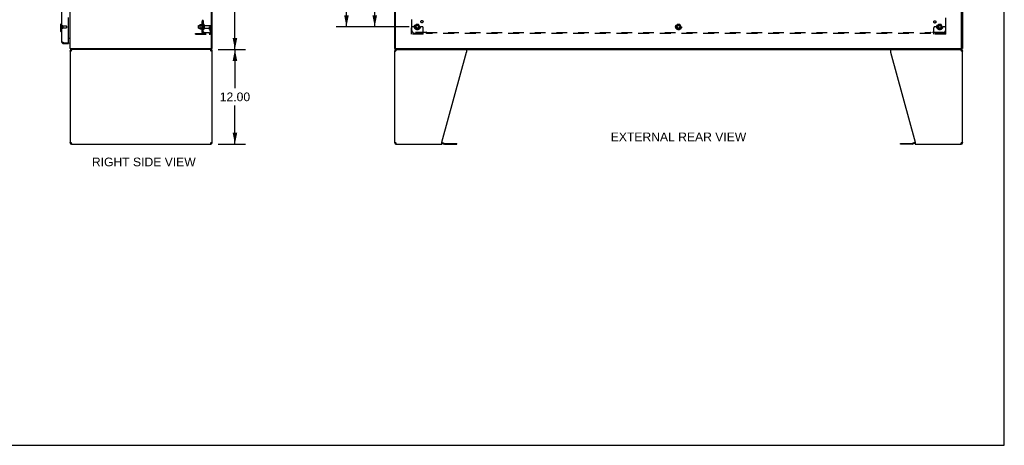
# Model space of a CAD drawing. Header units: inches. Extents: x 0 to 250, y 0 to 162.
# Tile 16 of 21: x 125 to 250, y 0 to 54. Entities that reach past the tile are written whole.
import ezdxf

# ---------------------------------------------------------------- set-up
doc = ezdxf.new("R2010")
doc.units = ezdxf.units.IN
doc.header["$LTSCALE"] = 13.735038
doc.header["$MEASUREMENT"] = 0
doc.linetypes.add('HIDDEN', pattern=[0.2, 0.1, -0.1])
doc.layers.get('0').update_dxf_attribs({"linetype": 'CONTINUOUS'})
for name, color, linetype in [('02___PRT_ALL_AXES', 7, 'CONTINUOUS'), ('DEFAULT_2', 8, 'HIDDEN'), ('DIMENSIONS', 7, 'CONTINUOUS')]:
    doc.layers.add(name, color=color, linetype=linetype)
doc.styles.get("Standard").update_dxf_attribs({"font": 'arial.ttf'})
doc.dimstyles.new('DIMSTYLE_1', dxfattribs={"dimtxt": 1.101741, "dimasz": 1.468988, "dimexe": 0.09, "dimexo": 0.07, "dimgap": 0.0375, "dimtad": 0, "dimtih": 1, "dimtoh": 1, "dimzin": 4, "dimdsep": 46, "dimtxsty": 'Standard', "dimblk": '_FILLED', "dimblk1": '_FILLED', "dimblk2": '_FILLED', "dimcen": 0.09, "dimazin": 1, "dimtfac": 1, "dimtdec": 3, "dimtofl": 0, "dimtmove": 0, "dimatfit": 3, "dimldrblk": '_FILLED', "dimfxl": 1, "dimtolj": 1, "dimtzin": 4, "dimarcsym": 0})

# ---------------------------------------------------------------- blocks, each defined once
blk = doc.blocks.new('_FILLED')
at = {"color": 0, "linetype": 'ByBlock'}
blk.add_solid([(0, 0), (-1, 0.2), (-1, -0.2)], dxfattribs=at)
blk = doc.blocks.new('*D1')
at = {"layer": 'DIMENSIONS', "color": 2, "linetype": 'Continuous'}
for p, q in [((174.26, 86.15), (168.57, 86.15)), ((169.89, 86.15), (169.89, 70.69)), ((169.89, 53.02), (169.89, 68.49)), ((174.26, 53.02), (168.57, 53.02))]:
    blk.add_line(p, q, dxfattribs=at)
at = {"layer": 'DIMENSIONS', "color": 2, "linetype": 'Continuous', "xscale": 1.4689880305, "yscale": 1.4689880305, "zscale": 1.4689880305}
for p, rotation in [((169.89, 86.15), 90), ((169.89, 53.02), 270)]:
    blk.add_blockref('_FILLED', p, dxfattribs=dict(at, rotation=rotation))
at = {"layer": 'DIMENSIONS', "color": 2, "linetype": 'Continuous', "insert": (169.89, 70.14), "char_height": 1.102, "width": 3.85, "attachment_point": 2, "line_spacing_factor": 0.9}
blk.add_mtext('33.13', dxfattribs=at)
blk = doc.blocks.new('*D2')
at = {"layer": 'DIMENSIONS', "color": 2, "linetype": 'Continuous'}
for p, q in [((174.26, 119.27), (164.98, 119.27)), ((166.3, 119.27), (166.3, 87.25)), ((166.3, 53.02), (166.3, 85.05)), ((174.26, 53.02), (164.98, 53.02))]:
    blk.add_line(p, q, dxfattribs=at)
at = {"layer": 'DIMENSIONS', "color": 2, "linetype": 'Continuous', "xscale": 1.4689880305, "yscale": 1.4689880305, "zscale": 1.4689880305}
for p, rotation in [((166.3, 119.27), 90), ((166.3, 53.02), 270)]:
    blk.add_blockref('_FILLED', p, dxfattribs=dict(at, rotation=rotation))
at = {"layer": 'DIMENSIONS', "color": 2, "linetype": 'Continuous', "insert": (166.3, 86.7), "char_height": 1.102, "width": 3.85, "attachment_point": 2, "line_spacing_factor": 0.9}
blk.add_mtext('66.25', dxfattribs=at)
blk = doc.blocks.new('*D16')
at = {"layer": 'DIMENSIONS', "color": 2, "linetype": 'Continuous'}
for p, q in [((150.17, 122.15), (153.48, 122.15)), ((152.16, 122.15), (152.16, 87.25)), ((152.16, 50.15), (152.16, 85.05)), ((150.17, 50.15), (153.48, 50.15))]:
    blk.add_line(p, q, dxfattribs=at)
at = {"layer": 'DIMENSIONS', "color": 2, "linetype": 'Continuous', "xscale": 1.4689880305, "yscale": 1.4689880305, "zscale": 1.4689880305}
for p, rotation in [((152.16, 122.15), 90), ((152.16, 50.15), 270)]:
    blk.add_blockref('_FILLED', p, dxfattribs=dict(at, rotation=rotation))
at = {"layer": 'DIMENSIONS', "color": 2, "linetype": 'Continuous', "insert": (152.16, 86.7), "char_height": 1.102, "width": 3.85, "attachment_point": 2, "line_spacing_factor": 0.9}
blk.add_mtext('72.00', dxfattribs=at)
blk = doc.blocks.new('*D17')
at = {"layer": 'DIMENSIONS', "color": 2, "linetype": 'Continuous'}
for p, q in [((150.04, 50.15), (153.48, 50.15)), ((152.16, 50.15), (152.16, 45.25)), ((152.16, 38.15), (152.16, 43.05)), ((150.04, 38.15), (153.48, 38.15))]:
    blk.add_line(p, q, dxfattribs=at)
at = {"layer": 'DIMENSIONS', "color": 2, "linetype": 'Continuous', "xscale": 1.4689880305, "yscale": 1.4689880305, "zscale": 1.4689880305}
for p, rotation in [((152.16, 50.15), 90), ((152.16, 38.15), 270)]:
    blk.add_blockref('_FILLED', p, dxfattribs=dict(at, rotation=rotation))
at = {"layer": 'DIMENSIONS', "color": 2, "linetype": 'Continuous', "insert": (152.16, 44.7), "char_height": 1.102, "width": 3.85, "attachment_point": 2, "line_spacing_factor": 0.9}
blk.add_mtext('12.00', dxfattribs=at)

msp = doc.modelspace()

# ---------------------------------------------------------------- linework, layer by layer
at = {"color": 7, "linetype": 'Continuous'}
for p, q in [((249.728, 0), (249.728, 161.589)), ((130.038, 53.333), (130.156, 53.451)), ((130.038, 53.333), (130.038, 52.467)), ((130.038, 52.467), (130.156, 52.349)), ((130.156, 53.451), (130.195, 53.451)), ((130.156, 53.451), (130.156, 52.349)), ((130.156, 52.349), (130.195, 52.349)), ((131.111, 51.546), (131.049, 51.546)), ((130.442, 50.9), (130.442, 51.004)), ((131.029, 51.004), (131.049, 51.004)), ((131.049, 51.004), (131.049, 50.9)), ((131.253, 49.983), (131.357, 49.983)), ((131.304, 50.246), (131.313, 50.254)), ((131.33, 50.15), (131.33, 50.254)), ((149.201, 50.15), (131.33, 50.15)), ((131.42, 50.15), (131.42, 50.046)), ((131.439, 50.046), (131.42, 50.046)), ((149.087, 50.046), (149.068, 50.046)), ((149.087, 50.15), (149.087, 50.046)), ((149.149, 49.983), (149.253, 49.983)), ((149.201, 50.254), (149.253, 50.254)), ((149.201, 50.15), (149.201, 50.254)), ((172.47, 50.254), (172.418, 50.254)), ((172.418, 49.983), (172.522, 49.983)), ((172.47, 50.15), (172.47, 50.254)), ((172.47, 50.15), (244.366, 50.15)), ((172.522, 50.305), (172.522, 50.254)), ((172.585, 50.15), (172.585, 50.046)), ((172.603, 50.046), (172.585, 50.046)), ((244.252, 50.046), (244.233, 50.046)), ((244.252, 50.15), (244.252, 50.046)), ((244.314, 50.254), (244.314, 50.3)), ((244.314, 49.983), (244.418, 49.983)), ((244.366, 50.254), (244.418, 50.254)), ((244.366, 50.15), (244.366, 50.254)), ((131.357, 38.316), (131.253, 38.316)), ((131.378, 38.27), (131.378, 38.343)), ((131.42, 38.254), (131.439, 38.254)), ((131.42, 38.15), (131.42, 38.254)), ((149.068, 38.254), (149.087, 38.254)), ((149.087, 38.15), (149.087, 38.254)), ((149.128, 38.27), (149.128, 38.343)), ((149.253, 38.316), (149.149, 38.316)), ((172.522, 38.316), (172.418, 38.316)), ((172.545, 38.268), (172.545, 38.342)), ((172.585, 38.254), (172.603, 38.254)), ((172.585, 38.15), (172.585, 38.254)), ((178.418, 38.249), (178.757, 38.158)), ((178.8, 38.152), (180.287, 38.152)), ((180.287, 38.152), (180.287, 38.256)), ((236.549, 38.152), (236.549, 38.256)), ((238.036, 38.152), (236.549, 38.152)), ((238.418, 38.249), (238.079, 38.158)), ((244.233, 38.254), (244.252, 38.254)), ((244.252, 38.15), (244.252, 38.254)), ((244.292, 38.268), (244.292, 38.342)), ((244.418, 38.316), (244.314, 38.316)), ((0, 0), (249.728, 0))]:
    msp.add_line(p, q, dxfattribs=at)
at = {"color": 3, "linetype": 'Continuous'}
for p, q in [((131.253, 50.254), (131.253, 122.046)), ((149.201, 50.316), (149.201, 121.983)), ((149.253, 50.254), (149.253, 122.046)), ((172.418, 50.254), (172.418, 122.046)), ((172.522, 50.314), (172.522, 121.986)), ((244.314, 50.314), (244.314, 121.986)), ((244.418, 122.046), (244.418, 50.254)), ((130.195, 51.146), (130.195, 55.4)), ((131.049, 51.024), (131.049, 54.192)), ((131.049, 51.598), (131.253, 51.598)), ((130.362, 51.033), (130.35, 51.038)), ((130.374, 51.029), (130.362, 51.033)), ((130.386, 51.024), (130.374, 51.029)), ((130.398, 51.02), (130.386, 51.024)), ((130.417, 51.013), (130.398, 51.02)), ((130.442, 51.004), (130.417, 51.013)), ((130.442, 51.004), (131.029, 51.004)), ((130.442, 50.9), (131.049, 50.9)), ((131.253, 50.254), (149.201, 50.254)), ((131.253, 49.983), (131.253, 38.316)), ((131.398, 49.969), (131.377, 49.956)), ((131.42, 49.983), (131.398, 49.969)), ((131.42, 49.983), (131.427, 50.009)), ((131.427, 50.009), (131.435, 50.035)), ((149.079, 50.009), (149.087, 49.983)), ((149.109, 49.969), (149.087, 49.983)), ((149.13, 49.956), (149.109, 49.969)), ((149.151, 49.942), (149.13, 49.956)), ((149.253, 38.316), (149.253, 49.983)), ((172.418, 38.316), (172.418, 49.983)), ((172.47, 50.254), (244.366, 50.254)), ((172.563, 49.969), (172.541, 49.956)), ((172.585, 49.983), (172.563, 49.969)), ((172.585, 49.983), (172.592, 50.009)), ((172.592, 50.009), (172.6, 50.035)), ((181.541, 50.15), (181.541, 49.809)), ((235.295, 50.15), (235.295, 49.809)), ((244.244, 50.009), (244.252, 49.983)), ((244.273, 49.969), (244.252, 49.983)), ((244.295, 49.956), (244.273, 49.969)), ((244.315, 49.942), (244.295, 49.956)), ((244.418, 38.316), (244.418, 49.983)), ((149.17, 49.928), (149.151, 49.942)), ((178.418, 38.398), (181.541, 49.809)), ((235.295, 49.809), (238.418, 38.398)), ((244.335, 49.928), (244.315, 49.942)), ((131.337, 38.371), (131.356, 38.357)), ((131.356, 38.357), (131.377, 38.344)), ((131.377, 38.344), (131.398, 38.33)), ((131.398, 38.33), (131.42, 38.316)), ((131.427, 38.29), (131.42, 38.316)), ((131.42, 38.15), (149.087, 38.15)), ((149.079, 38.29), (149.072, 38.265)), ((149.087, 38.316), (149.079, 38.29)), ((149.087, 38.316), (149.109, 38.33)), ((149.109, 38.33), (149.13, 38.344)), ((172.501, 38.371), (172.521, 38.357)), ((172.521, 38.357), (172.541, 38.344)), ((172.541, 38.344), (172.563, 38.33)), ((172.563, 38.33), (172.585, 38.316)), ((172.592, 38.29), (172.585, 38.316)), ((172.585, 38.15), (178.418, 38.15)), ((178.418, 38.15), (178.418, 38.398)), ((178.435, 38.352), (178.784, 38.258)), ((178.8, 38.256), (180.287, 38.256)), ((236.549, 38.256), (238.036, 38.256)), ((238.401, 38.352), (238.052, 38.258)), ((238.418, 38.398), (238.418, 38.15)), ((238.418, 38.15), (244.252, 38.15)), ((244.244, 38.29), (244.236, 38.265)), ((244.252, 38.316), (244.244, 38.29)), ((244.252, 38.316), (244.273, 38.33)), ((244.273, 38.33), (244.295, 38.344))]:
    msp.add_line(p, q, dxfattribs=at)
at = {"color": 7, "linetype": 'Continuous'}
for points in [[(131.224, 51.489), (131.224, 51.49), (131.224, 51.49), (131.224, 51.491), (131.225, 51.492), (131.226, 51.493), (131.227, 51.494), (131.228, 51.495), (131.23, 51.496), (131.232, 51.498)], [(131.232, 51.498), (131.235, 51.501), (131.237, 51.502), (131.239, 51.504), (131.241, 51.506), (131.243, 51.507)], [(131.243, 51.507), (131.245, 51.509), (131.247, 51.511), (131.248, 51.513), (131.25, 51.515), (131.251, 51.517)], [(131.304, 50.246), (131.306, 50.244), (131.307, 50.241), (131.309, 50.237), (131.311, 50.233), (131.312, 50.228), (131.313, 50.223), (131.314, 50.218), (131.315, 50.212), (131.316, 50.207), (131.317, 50.201), (131.317, 50.196)], [(131.317, 50.196), (131.318, 50.185), (131.319, 50.18), (131.319, 50.175), (131.32, 50.17), (131.32, 50.166), (131.321, 50.163), (131.322, 50.16), (131.323, 50.157), (131.324, 50.154), (131.325, 50.152), (131.326, 50.151), (131.328, 50.15), (131.329, 50.15), (131.33, 50.15)], [(131.361, 49.945), (131.359, 49.956), (131.358, 49.969), (131.357, 49.983)], [(149.149, 49.983), (149.149, 49.969), (149.147, 49.956)], [(172.526, 49.945), (172.524, 49.956), (172.523, 49.969), (172.522, 49.983)], [(244.314, 49.983), (244.314, 49.969), (244.312, 49.956)], [(131.357, 38.316), (131.358, 38.33), (131.359, 38.344)], [(149.145, 38.354), (149.147, 38.344), (149.149, 38.33), (149.149, 38.316)], [(172.522, 38.316), (172.523, 38.33), (172.524, 38.344)], [(244.31, 38.354), (244.312, 38.344), (244.314, 38.33), (244.314, 38.316)]]:
    msp.add_lwpolyline(points, dxfattribs=at)
at = {"color": 3, "linetype": 'Continuous'}
for points in [[(130.35, 51.038), (130.339, 51.043), (130.333, 51.045), (130.328, 51.047), (130.322, 51.05), (130.317, 51.052), (130.311, 51.054), (130.306, 51.056), (130.301, 51.059), (130.296, 51.061), (130.291, 51.063), (130.286, 51.066), (130.281, 51.068), (130.277, 51.07), (130.272, 51.073), (130.268, 51.075), (130.263, 51.077), (130.259, 51.079), (130.255, 51.082), (130.251, 51.084), (130.247, 51.086), (130.243, 51.089), (130.24, 51.091), (130.236, 51.093), (130.233, 51.096), (130.229, 51.098), (130.226, 51.1), (130.223, 51.102), (130.221, 51.105), (130.218, 51.107), (130.215, 51.109), (130.213, 51.112), (130.211, 51.114), (130.209, 51.116), (130.207, 51.118), (130.205, 51.121), (130.203, 51.123), (130.202, 51.125), (130.2, 51.128), (130.199, 51.13), (130.198, 51.132), (130.197, 51.135), (130.197, 51.137), (130.196, 51.139), (130.196, 51.141), (130.195, 51.144), (130.195, 51.146)], [(131.302, 49.901), (131.288, 49.915), (131.276, 49.928), (131.266, 49.942), (131.259, 49.956), (131.255, 49.969), (131.253, 49.983)], [(131.377, 49.956), (131.356, 49.942), (131.337, 49.928)], [(131.435, 50.035), (131.443, 50.059), (131.45, 50.081), (131.458, 50.101)], [(131.458, 50.101), (131.466, 50.118), (131.473, 50.131)], [(131.473, 50.131), (131.481, 50.141), (131.488, 50.148)], [(149.011, 50.15), (149.018, 50.148), (149.026, 50.141), (149.034, 50.131)], [(149.034, 50.131), (149.041, 50.118), (149.049, 50.101)], [(149.049, 50.101), (149.056, 50.081), (149.064, 50.059)], [(149.064, 50.059), (149.072, 50.035), (149.079, 50.009)], [(149.253, 49.983), (149.252, 49.969), (149.248, 49.956), (149.241, 49.942), (149.231, 49.928), (149.219, 49.915), (149.205, 49.901)], [(172.467, 49.901), (172.452, 49.915), (172.44, 49.928), (172.431, 49.942), (172.424, 49.956), (172.419, 49.969), (172.418, 49.983)], [(172.541, 49.956), (172.521, 49.942), (172.501, 49.928)], [(172.6, 50.035), (172.607, 50.059), (172.615, 50.081), (172.623, 50.101)], [(172.623, 50.101), (172.63, 50.118), (172.638, 50.131)], [(172.638, 50.131), (172.645, 50.141), (172.653, 50.148), (172.661, 50.15)], [(244.175, 50.15), (244.183, 50.148), (244.191, 50.141), (244.198, 50.131)], [(244.198, 50.131), (244.206, 50.118), (244.213, 50.101)], [(244.213, 50.101), (244.221, 50.081), (244.229, 50.059)], [(244.229, 50.059), (244.236, 50.035), (244.244, 50.009)], [(244.418, 49.983), (244.417, 49.969), (244.412, 49.956), (244.405, 49.942), (244.396, 49.928), (244.384, 49.915), (244.369, 49.901)], [(131.337, 49.928), (131.318, 49.915), (131.302, 49.901)], [(149.205, 49.901), (149.188, 49.915), (149.17, 49.928)], [(172.501, 49.928), (172.483, 49.915), (172.467, 49.901)], [(244.369, 49.901), (244.353, 49.915), (244.335, 49.928)], [(131.253, 38.316), (131.255, 38.33), (131.259, 38.344), (131.266, 38.357), (131.276, 38.371), (131.288, 38.385), (131.302, 38.398)], [(131.302, 38.398), (131.318, 38.385), (131.337, 38.371)], [(131.443, 38.241), (131.435, 38.265), (131.427, 38.29)], [(131.458, 38.198), (131.45, 38.218), (131.443, 38.241)], [(131.473, 38.168), (131.466, 38.181), (131.458, 38.198)], [(131.496, 38.15), (131.488, 38.152), (131.481, 38.158), (131.473, 38.168)], [(149.034, 38.168), (149.026, 38.158), (149.018, 38.152), (149.011, 38.15)], [(149.049, 38.198), (149.041, 38.181), (149.034, 38.168)], [(149.072, 38.265), (149.064, 38.241), (149.056, 38.218), (149.049, 38.198)], [(149.13, 38.344), (149.151, 38.357), (149.17, 38.371)], [(149.17, 38.371), (149.188, 38.385), (149.205, 38.398)], [(149.205, 38.398), (149.219, 38.385), (149.231, 38.371), (149.241, 38.357), (149.248, 38.344), (149.252, 38.33), (149.253, 38.316)], [(172.418, 38.316), (172.419, 38.33), (172.424, 38.344), (172.431, 38.357), (172.44, 38.371), (172.452, 38.385), (172.467, 38.398)], [(172.467, 38.398), (172.483, 38.385), (172.501, 38.371)], [(172.607, 38.241), (172.6, 38.265), (172.592, 38.29)], [(172.623, 38.198), (172.615, 38.218), (172.607, 38.241)], [(172.638, 38.168), (172.63, 38.181), (172.623, 38.198)], [(172.661, 38.15), (172.653, 38.152), (172.645, 38.158), (172.638, 38.168)], [(244.198, 38.168), (244.191, 38.158), (244.183, 38.152), (244.175, 38.15)], [(244.213, 38.198), (244.206, 38.181), (244.198, 38.168)], [(244.236, 38.265), (244.229, 38.241), (244.221, 38.218), (244.213, 38.198)], [(244.295, 38.344), (244.315, 38.357), (244.335, 38.371)], [(244.335, 38.371), (244.353, 38.385), (244.369, 38.398)], [(244.369, 38.398), (244.384, 38.385), (244.396, 38.371), (244.405, 38.357), (244.412, 38.344), (244.417, 38.33), (244.418, 38.316)]]:
    msp.add_lwpolyline(points, dxfattribs=at)
at = {"color": 7, "linetype": 'Continuous'}
for centre, radius, start, end in [((131.111, 51.403), 0.142, 0, 90), ((130.442, 51.146), 0.142, 228.63431, 270), ((130.359, 51.29), 0.26, 270, 272.6209), ((131.5, 50.396), 0.246, 215.33048, 217.39407), ((131.42, 49.983), 0.0625, 90, 180), ((149.087, 49.983), 0.0625, 0, 90), ((172.585, 49.983), 0.0625, 90, 180), ((244.252, 49.983), 0.0625, 0, 90), ((131.42, 38.316), 0.0625, 180, 270), ((149.087, 38.316), 0.0625, 270, 360), ((172.585, 38.316), 0.0625, 180, 270), ((178.8, 38.319), 0.167, 255, 270), ((238.036, 38.319), 0.167, 270, 285), ((244.252, 38.316), 0.0625, 270, 360)]:
    msp.add_arc(centre, radius, start, end, dxfattribs=at)
at = {"color": 3, "linetype": 'Continuous'}
for centre, radius, start, end in [((130.442, 51.146), 0.246, 180, 270), ((131.029, 51.024), 0.02, 270, 360), ((131.42, 49.983), 0.167, 90, 180), ((149.087, 49.983), 0.167, 0, 81), ((149.139, 50.316), 0.0625, 270, 360), ((172.585, 49.983), 0.167, 90, 180), ((172.582, 50.314), 0.06, 180, 270), ((244.254, 50.314), 0.06, 270, 360), ((244.252, 49.983), 0.167, 0, 81), ((131.42, 38.316), 0.167, 180, 270), ((149.087, 38.316), 0.167, 270, 360), ((172.585, 38.316), 0.167, 180, 270), ((178.392, 38.191), 0.167, 75, 81.03902), ((178.8, 38.319), 0.0625, 255, 270), ((238.036, 38.319), 0.0625, 270, 285), ((238.444, 38.191), 0.167, 98.96098, 105), ((244.252, 38.316), 0.167, 270, 360)]:
    msp.add_arc(centre, radius, start, end, dxfattribs=at)
at = {"layer": '02___PRT_ALL_AXES', "color": 8, "linetype": 'HIDDEN'}
for p, q in [((148.149, 53.82), (148.024, 53.82)), ((148.024, 53.82), (148.024, 53.503)), ((148.149, 53.784), (148.024, 53.784)), ((148.149, 53.82), (148.149, 53.503)), ((130.342, 53.128), (130.789, 53.128)), ((130.342, 53.128), (130.342, 52.88)), ((130.342, 52.88), (130.789, 52.88)), ((147.554, 53.208), (148.149, 53.208)), ((147.554, 52.842), (148.149, 52.842)), ((147.954, 53.38), (147.954, 52.669)), ((148.149, 53.539), (148.024, 53.539)), ((148.149, 53.503), (148.024, 53.503)), ((148.024, 53.275), (148.024, 53.359)), ((148.149, 53.275), (148.024, 53.275)), ((148.024, 53.275), (148.024, 52.775)), ((148.149, 52.775), (148.024, 52.775)), ((148.024, 52.69), (148.024, 52.775)), ((148.149, 53.275), (148.149, 52.775)), ((148.318, 53.191), (149.119, 53.191)), ((148.318, 52.859), (149.119, 52.859))]:
    msp.add_line(p, q, dxfattribs=at)
for centre, radius in [((175.873, 53.68), 0.141), ((240.924, 53.643), 0.141), ((175.293, 53.025), 0.372), ((175.293, 53.025), 0.356), ((175.293, 53.025), 0.25), ((175.293, 53.025), 0.183), ((208.418, 53.025), 0.372), ((208.418, 53.025), 0.356), ((208.418, 53.025), 0.25), ((208.418, 53.025), 0.183), ((241.543, 53.025), 0.372), ((241.543, 53.025), 0.356), ((241.543, 53.025), 0.25), ((241.543, 53.025), 0.183)]:
    msp.add_circle(centre, radius, dxfattribs=at)
for centre, radius, start, end in [((148.554, 53.025), 0.698, 149.33687, 156.03207), ((148.554, 53.025), 0.698, 203.96793, 210.66313), ((147.986, 53.359), 0.0384, 0, 145.55034), ((147.986, 52.69), 0.0384, 214.44966, 360)]:
    msp.add_arc(centre, radius, start, end, dxfattribs=at)
at = {"layer": 'DEFAULT_2', "color": 8, "linetype": 'HIDDEN'}
for p, q in [((148.024, 52.306), (148.024, 119.993)), ((148.149, 52.306), (148.149, 119.993)), ((174.574, 52.556), (174.574, 54.145)), ((242.262, 54.145), (242.262, 52.556)), ((130.299, 53.146), (130.299, 52.862)), ((130.342, 53.146), (130.342, 52.862)), ((130.799, 53.118), (130.799, 52.89)), ((147.524, 52.872), (147.524, 53.178)), ((147.688, 53.28), (147.688, 52.769)), ((147.708, 53.208), (147.688, 53.228)), ((147.708, 52.841), (147.688, 52.821)), ((147.699, 53.302), (147.926, 53.302)), ((147.699, 52.747), (147.926, 52.747)), ((148.004, 53.208), (147.708, 53.208)), ((147.708, 53.208), (147.708, 52.841)), ((148.004, 52.841), (147.708, 52.841)), ((148.004, 53.208), (148.024, 53.228)), ((148.004, 53.208), (148.004, 52.841)), ((148.004, 52.841), (148.024, 52.821)), ((148.255, 53.289), (148.255, 52.76)), ((148.955, 53.025), (149.045, 53.025)), ((148.955, 52.684), (148.955, 53.025)), ((149.059, 52.85), (148.955, 52.85)), ((148.977, 52.617), (149.026, 52.55)), ((149.045, 53.025), (149.149, 53.025)), ((149.045, 52.323), (149.045, 53.025)), ((149.059, 52.684), (149.059, 53.025)), ((149.061, 52.678), (149.11, 52.61)), ((149.149, 53.025), (149.11, 53.025)), ((149.149, 52.323), (149.149, 53.161)), ((174.543, 52.077), (174.543, 52.9)), ((174.757, 53.025), (174.668, 53.025)), ((174.879, 53.025), (174.757, 53.025)), ((175.118, 53.025), (174.879, 53.025)), ((175.13, 53.297), (174.976, 53.03)), ((174.976, 53.02), (175.13, 52.752)), ((175.448, 53.302), (175.139, 53.302)), ((175.448, 52.747), (175.139, 52.747)), ((175.611, 53.03), (175.456, 53.297)), ((175.456, 52.752), (175.611, 53.02)), ((175.468, 53.025), (175.707, 53.025)), ((175.829, 53.025), (175.707, 53.025)), ((175.918, 53.025), (175.829, 53.025)), ((176.043, 52.077), (176.043, 52.9)), ((208.255, 53.297), (208.101, 53.03)), ((208.101, 53.02), (208.255, 52.752)), ((208.573, 53.302), (208.264, 53.302)), ((208.573, 52.747), (208.264, 52.747)), ((208.736, 53.03), (208.581, 53.297)), ((208.581, 52.752), (208.736, 53.02)), ((240.793, 52.077), (240.793, 52.9)), ((241.007, 53.025), (240.918, 53.025)), ((241.129, 53.025), (241.007, 53.025)), ((241.368, 53.025), (241.129, 53.025)), ((241.38, 53.297), (241.226, 53.03)), ((241.226, 53.02), (241.38, 52.752)), ((241.698, 53.302), (241.389, 53.302)), ((241.698, 52.747), (241.389, 52.747)), ((241.861, 53.03), (241.706, 53.297)), ((241.706, 52.752), (241.861, 53.02)), ((241.718, 53.025), (241.957, 53.025)), ((242.079, 53.025), (241.957, 53.025)), ((242.168, 53.025), (242.079, 53.025)), ((242.293, 52.077), (242.293, 52.9)), ((147.149, 52.181), (148.903, 52.181)), ((147.149, 52.077), (147.149, 52.181)), ((147.149, 52.077), (148.903, 52.077)), ((147.396, 52.077), (147.396, 52.181)), ((147.652, 52.077), (147.652, 52.181)), ((148.149, 52.306), (148.024, 52.306)), ((148.078, 52.267), (148.175, 52.347)), ((148.092, 52.306), (148.093, 52.306)), ((148.261, 52.306), (148.899, 52.306)), ((148.899, 52.306), (148.899, 52.181)), ((176.043, 52.181), (174.543, 52.181)), ((176.043, 52.077), (174.543, 52.077)), ((174.79, 52.077), (174.79, 52.181)), ((176.414, 52.306), (174.824, 52.306)), ((175.046, 52.077), (175.046, 52.181)), ((175.54, 52.077), (175.54, 52.181)), ((175.796, 52.077), (175.796, 52.181)), ((176.449, 52.181), (176.449, 52.347)), ((176.449, 52.306), (240.387, 52.306)), ((240.387, 52.181), (176.449, 52.181)), ((240.387, 52.181), (240.387, 52.347)), ((240.404, 52.287), (240.411, 52.294)), ((242.012, 52.306), (240.422, 52.306)), ((242.293, 52.181), (240.793, 52.181)), ((242.293, 52.077), (240.793, 52.077)), ((241.04, 52.077), (241.04, 52.181)), ((241.296, 52.077), (241.296, 52.181)), ((241.79, 52.077), (241.79, 52.181)), ((242.046, 52.077), (242.046, 52.181))]:
    msp.add_line(p, q, dxfattribs=at)
for points in [[(148.047, 52.285), (148.044, 52.287), (148.04, 52.289), (148.037, 52.29), (148.034, 52.292), (148.031, 52.294), (148.029, 52.296), (148.027, 52.298), (148.026, 52.3), (148.025, 52.302), (148.024, 52.304), (148.024, 52.306)], [(148.078, 52.267), (148.076, 52.27), (148.073, 52.272), (148.07, 52.274), (148.067, 52.276), (148.063, 52.278), (148.059, 52.28), (148.055, 52.282), (148.047, 52.285)], [(148.153, 52.329), (148.153, 52.329), (148.153, 52.329), (148.153, 52.329), (148.153, 52.328), (148.152, 52.328), (148.152, 52.328), (148.151, 52.327), (148.151, 52.327), (148.15, 52.327), (148.149, 52.326), (148.149, 52.326), (148.148, 52.326), (148.147, 52.325), (148.147, 52.325), (148.146, 52.325), (148.145, 52.324), (148.145, 52.324), (148.144, 52.324), (148.143, 52.323), (148.143, 52.323), (148.142, 52.322), (148.141, 52.322), (148.14, 52.322), (148.139, 52.321), (148.139, 52.321), (148.138, 52.321), (148.137, 52.32), (148.136, 52.32), (148.135, 52.319), (148.134, 52.319), (148.134, 52.319), (148.133, 52.318), (148.132, 52.318), (148.131, 52.318), (148.13, 52.317), (148.129, 52.317), (148.128, 52.316), (148.127, 52.316), (148.126, 52.316), (148.125, 52.315), (148.124, 52.315), (148.123, 52.314), (148.122, 52.314), (148.121, 52.314), (148.119, 52.313), (148.118, 52.313), (148.117, 52.312), (148.116, 52.312), (148.115, 52.312), (148.114, 52.311), (148.113, 52.311), (148.111, 52.311), (148.11, 52.31), (148.109, 52.31), (148.108, 52.31), (148.107, 52.309), (148.106, 52.309), (148.105, 52.309), (148.104, 52.308), (148.103, 52.308), (148.102, 52.308), (148.101, 52.308), (148.1, 52.308), (148.099, 52.307), (148.098, 52.307), (148.097, 52.307), (148.096, 52.307), (148.095, 52.307), (148.094, 52.306), (148.093, 52.306), (148.092, 52.306), (148.092, 52.306), (148.091, 52.306), (148.09, 52.306), (148.09, 52.306), (148.09, 52.306)], [(148.09, 52.306), (148.09, 52.306), (148.09, 52.306), (148.09, 52.306), (148.09, 52.306), (148.09, 52.306), (148.09, 52.306), (148.091, 52.306), (148.091, 52.306), (148.092, 52.306), (148.092, 52.306)], [(148.167, 52.333), (148.164, 52.329), (148.162, 52.327), (148.16, 52.325), (148.158, 52.323), (148.156, 52.321), (148.154, 52.318), (148.153, 52.316), (148.152, 52.314), (148.151, 52.311), (148.15, 52.309), (148.149, 52.308), (148.149, 52.306)], [(148.149, 52.326), (148.15, 52.326), (148.15, 52.327), (148.151, 52.327), (148.151, 52.327), (148.152, 52.328), (148.152, 52.328), (148.153, 52.328), (148.153, 52.329), (148.153, 52.329), (148.153, 52.329), (148.153, 52.329)], [(148.175, 52.347), (148.175, 52.346), (148.175, 52.345), (148.175, 52.344), (148.175, 52.343), (148.175, 52.342), (148.174, 52.341), (148.173, 52.34), (148.172, 52.338), (148.17, 52.337), (148.169, 52.335), (148.167, 52.333)], [(176.424, 52.321), (176.423, 52.318), (176.421, 52.316), (176.42, 52.314), (176.418, 52.311), (176.417, 52.309), (176.415, 52.308), (176.414, 52.306)], [(176.427, 52.292), (176.425, 52.294), (176.423, 52.296), (176.421, 52.298), (176.419, 52.3), (176.417, 52.302), (176.416, 52.304), (176.414, 52.306)], [(176.449, 52.347), (176.448, 52.346), (176.446, 52.345), (176.444, 52.344), (176.443, 52.343), (176.441, 52.342), (176.439, 52.341), (176.438, 52.34), (176.436, 52.338), (176.435, 52.337), (176.434, 52.335), (176.432, 52.333), (176.431, 52.331), (176.43, 52.329), (176.428, 52.327), (176.427, 52.325), (176.424, 52.321)], [(176.449, 52.267), (176.448, 52.27), (176.446, 52.272), (176.444, 52.274), (176.442, 52.276), (176.441, 52.278), (176.439, 52.28), (176.437, 52.282), (176.436, 52.284), (176.434, 52.285), (176.432, 52.287), (176.427, 52.292)], [(240.387, 52.347), (240.389, 52.346), (240.39, 52.345), (240.392, 52.344), (240.394, 52.343), (240.395, 52.342), (240.397, 52.341), (240.398, 52.34), (240.4, 52.338), (240.401, 52.337), (240.403, 52.335), (240.404, 52.333), (240.405, 52.331), (240.407, 52.329), (240.408, 52.327), (240.409, 52.325)], [(240.387, 52.267), (240.389, 52.27), (240.39, 52.272), (240.392, 52.274), (240.394, 52.276), (240.396, 52.278), (240.397, 52.28), (240.399, 52.282), (240.401, 52.284), (240.402, 52.285), (240.404, 52.287)], [(240.409, 52.325), (240.412, 52.321), (240.413, 52.318), (240.415, 52.316), (240.416, 52.314), (240.418, 52.311), (240.419, 52.309), (240.421, 52.308), (240.422, 52.306)], [(240.411, 52.294), (240.413, 52.296), (240.415, 52.298), (240.417, 52.3), (240.419, 52.302), (240.421, 52.304), (240.422, 52.306)]]:
    msp.add_lwpolyline(points, dxfattribs=at)
for centre, radius in [((175.293, 53.025), 0.318), ((175.293, 53.025), 0.204), ((175.293, 53.025), 0.183), ((175.293, 53.025), 0.183), ((175.293, 53.025), 0.166), ((208.418, 53.025), 0.318), ((208.418, 53.025), 0.204), ((208.418, 53.025), 0.183), ((208.418, 53.025), 0.183), ((208.418, 53.025), 0.166), ((241.543, 53.025), 0.318), ((241.543, 53.025), 0.204), ((241.543, 53.025), 0.183), ((241.543, 53.025), 0.183), ((241.543, 53.025), 0.166)]:
    msp.add_circle(centre, radius, dxfattribs=at)
for centre, radius, start, end in [((130.321, 53.146), 0.0215, 0, 180), ((130.321, 52.862), 0.0215, 180, 360), ((130.789, 53.118), 0.01, 0, 90), ((130.789, 52.89), 0.01, 270, 360), ((147.554, 53.178), 0.03, 90, 180.00001), ((147.554, 52.872), 0.03, 179.99999, 270), ((147.83, 53.28), 0.141, 174.79195, 180), ((147.83, 52.769), 0.141, 180, 185.20805), ((147.699, 53.292), 0.01, 90, 174.80617), ((147.699, 52.757), 0.01, 185.19383, 270), ((147.908, 53.312), 0.01, 270, 336.03207), ((147.908, 52.737), 0.01, 23.96793, 90), ((148.202, 53.289), 0.053, 0, 180), ((148.202, 52.76), 0.053, 180, 360), ((148.318, 53.253), 0.0625, 180, 270), ((148.318, 52.796), 0.0625, 90, 180), ((149.069, 52.684), 0.114, 180, 215.75389), ((148.941, 52.489), 0.104, 0, 35.75389), ((149.069, 52.684), 0.01, 180, 215.75389), ((148.941, 52.489), 0.208, 0, 35.75389), ((149.119, 53.161), 0.03, 360, 90), ((149.119, 52.889), 0.03, 270, 0), ((174.668, 52.9), 0.125, 90, 180), ((174.824, 52.556), 0.25, 180, 270), ((174.984, 53.025), 0.01, 150.01268, 209.98829), ((175.293, 53.025), 0.175, 180, 360), ((175.139, 53.292), 0.01, 90.01235, 149.98915), ((175.139, 52.757), 0.01, 210.01204, 269.98872), ((175.448, 53.292), 0.01, 30.01204, 89.98872), ((175.448, 52.757), 0.01, 270.01235, 329.98915), ((175.602, 53.025), 0.01, 330.01268, 29.98829), ((175.918, 52.9), 0.125, 0, 90), ((208.109, 53.025), 0.01, 150.01268, 209.98829), ((208.264, 53.292), 0.01, 90.01235, 149.98915), ((208.264, 52.757), 0.01, 210.01204, 269.98872), ((208.573, 53.292), 0.01, 30.01204, 89.98872), ((208.573, 52.757), 0.01, 270.01235, 329.98915), ((208.727, 53.025), 0.01, 330.01268, 29.98829), ((240.918, 52.9), 0.125, 90, 180), ((241.234, 53.025), 0.01, 150.01268, 209.98829), ((241.543, 53.025), 0.175, 180, 360), ((241.389, 53.292), 0.01, 90.01235, 149.98915), ((241.389, 52.757), 0.01, 210.01204, 269.98872), ((241.698, 53.292), 0.01, 30.01204, 89.98872), ((241.698, 52.757), 0.01, 270.01235, 329.98915), ((241.852, 53.025), 0.01, 330.01268, 29.98829), ((242.012, 52.556), 0.25, 270, 360), ((242.168, 52.9), 0.125, 0, 90), ((148.261, 52.418), 0.237, 180, 270), ((148.261, 52.418), 0.112, 180, 270), ((148.903, 52.323), 0.246, 270, 360), ((148.903, 52.323), 0.142, 270, 360)]:
    msp.add_arc(centre, radius, start, end, dxfattribs=at)

# ---------------------------------------------------------------- texts
at = {"layer": 'DIMENSIONS', "color": 2, "linetype": 'Continuous', "char_height": 1.10174, "attachment_point": 2, "line_spacing_factor": 0.9}
for s, insert, width in [('EXTERNAL REAR VIEW', (208.411, 39.628), 17.15276), ('RIGHT SIDE VIEW', (140.603, 36.451), 13.13898)]:
    msp.add_mtext(s, dxfattribs=dict(at, insert=insert, width=width))

# ---------------------------------------------------------------- dimensions: what is measured, and where the dimension line sits
at = {"layer": 'DIMENSIONS', "color": 2, "linetype": 'Continuous'}
for base, p1, p2, angle, picture, middle in [((152.155, 50.15), (150.097, 122.15), (150.097, 50.15), 270, '*D16', (152.155, 86.143)), ((166.303, 119.275), (174.335, 53.025), (174.335, 119.275), 90, '*D2', (166.298, 86.143)), ((169.889418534, 86.149585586), (174.33477061, 53.024585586), (174.33477061, 86.149585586), 90, '*D1', (169.887081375, 69.580940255)), ((152.155, 50.15), (149.969, 38.15), (149.969, 50.15), 90, '*D17', (152.202, 44.143))]:
    dim = msp.add_linear_dim(base=base, p1=p1, p2=p2, angle=angle, dimstyle='DIMSTYLE_1', dxfattribs=at)
    dim.commit()
    dim.dimension.update_dxf_attribs({"geometry": picture, "text_midpoint": middle, "dimtype": 160})

doc.saveas('drawing.dxf')
